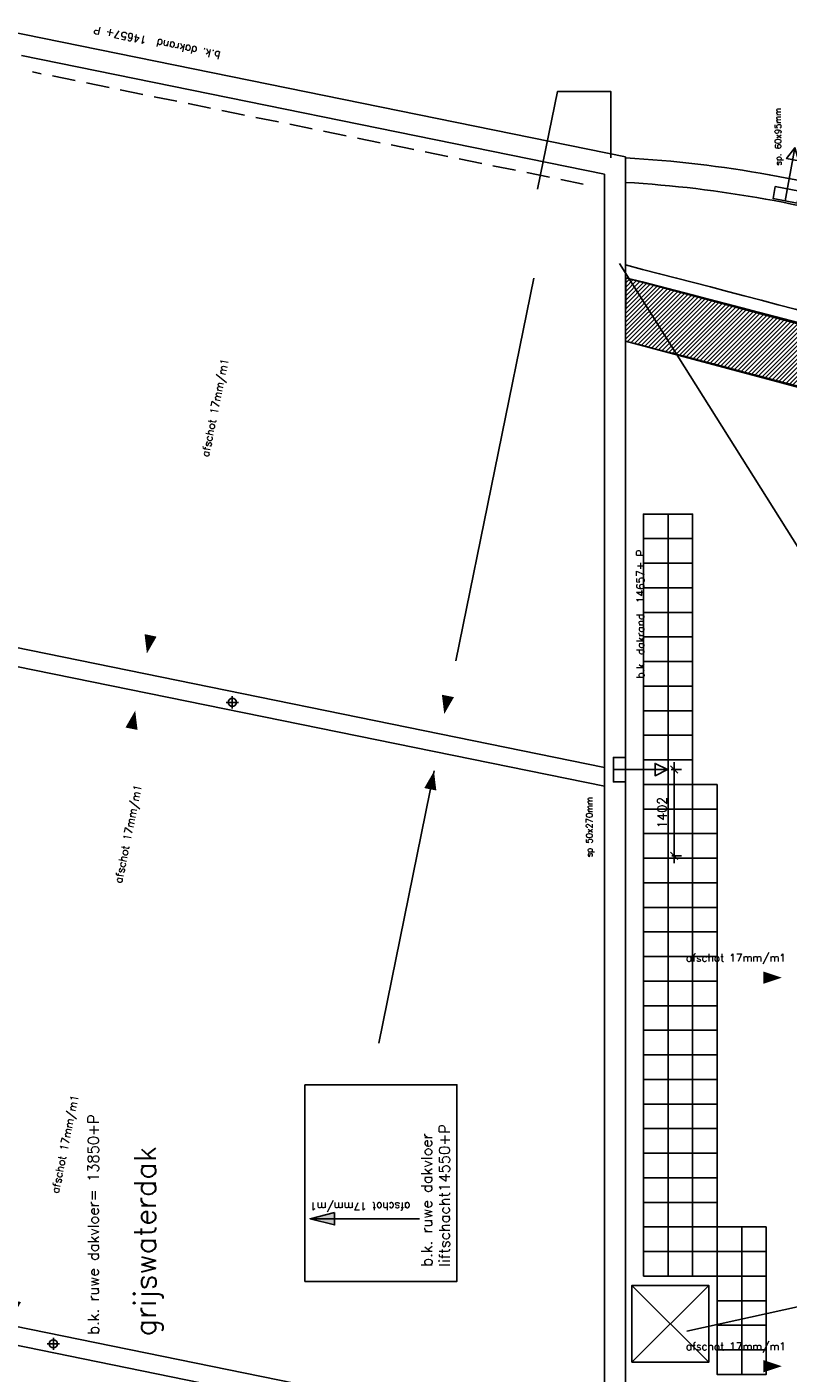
# Model space of a CAD drawing. Extents: x -101594 to 410648, y -2831 to 169921.
# Tile 23 of 31: x 31930 to 44314, y 74630 to 96533. Entities that reach past the tile are written whole.
import ezdxf
from ezdxf.enums import TextEntityAlignment as Align

# ---------------------------------------------------------------- set-up
doc = ezdxf.new("R2010")
doc.units = 0
doc.header["$LTSCALE"] = 50
doc.header["$MEASUREMENT"] = 0
doc.header["$PDSIZE"] = -1
doc.linetypes.add('HIDDEN2', pattern=[0.1875, 0.125, -0.0625])
doc.layers.get('0').update_dxf_attribs({"linetype": 'CONTINUOUS'})
doc.layers.get('DEFPOINTS').update_dxf_attribs({"linetype": 'CONTINUOUS'})
for name, color, linetype in [('_ARCHIEFKASTEN', 1, 'CONTINUOUS'), ('A--L02-A3-_LOGO', 3, 'CONTINUOUS'), ('A--L21A1_BUITENWAND', 1, 'CONTINUOUS'), ('A--L21A4_BUITENWAND', 4, 'CONTINUOUS'), ('A--L22A1_BINNENWAND', 1, 'CONTINUOUS'), ('A--L22A4_BINNENWAND', 4, 'CONTINUOUS'), ('A--L27--', 7, 'CONTINUOUS'), ('A--L27-A2-_DAKEN', 2, 'CONTINUOUS'), ('A--L27A1_DAKEN', 1, 'CONTINUOUS'), ('A--L28AC1_KONSTRUKTIES', 1, 'HIDDEN2'), ('A--L52--', 7, 'CONTINUOUS'), ('A--L52--_F123-', 7, 'CONTINUOUS'), ('A--M$1A-_F123-', 1, 'CONTINUOUS'), ('A--T$1A-25_TEKST', 2, 'CONTINUOUS'), ('A--T01A-25_TEKST', 2, 'CONTINUOUS'), ('A--T01A-35_TEKST', 3, 'CONTINUOUS'), ('A--T01A-70_TEKST', 5, 'CONTINUOUS')]:
    doc.layers.add(name, color=color, linetype=linetype)
doc.styles.add('ALFA-0_25', font='ROMANS')
doc.styles.add('B-01', font='SIMPLEX.SHX', dxfattribs={"width": 0.8, "height": 4.5})
doc.styles.add('HIEMSTRA', font='romans.shx')
doc.dimstyles.new('STANDARD$0', dxfattribs={"dimscale": 50, "dimtxt": 2.5, "dimasz": 2, "dimexe": 2, "dimexo": 0, "dimgap": 2, "dimtad": 1, "dimdec": 0, "dimzin": 0, "dimdsep": 46, "dimtxsty": 'ALFA-0_25', "dimblk1": 'OBLIQUE', "dimblk2": 'OBLIQUE', "dimsah": 1, "dimcen": -3, "dimdle": 2, "dimclrd": 1, "dimclre": 1, "dimclrt": 2, "dimadec": 0, "dimazin": 0, "dimtfac": 0.666667, "dimtofl": 0, "dimtmove": 2, "dimatfit": 3, "dimldrblk": 'OBLIQUE', "dimfxl": 1, "dimtvp": 0.833333, "dimtolj": 1, "dimtzin": 0, "dimarcsym": 0})

# ---------------------------------------------------------------- blocks, each defined once
blk = doc.blocks.new('_OBLIQUE')
at = {"color": 0, "linetype": 'ByBlock'}
blk.add_line((-0.5, -0.5), (0.5, 0.5), dxfattribs=at)
blk = doc.blocks.new('*D154')
at = {"color": 1, "linetype": 'ByBlock', "transparency": 16777216}
for p, q in [((42459, 84569), (42459, 82927)), ((42411, 84449), (42579, 84449)), ((42424, 83047), (42579, 83047))]:
    blk.add_line(p, q, dxfattribs=at)
at = {"layer": 'DEFPOINTS', "color": 0, "linetype": 'ByBlock', "transparency": 16777216}
for p in [(42411, 84449), (42424, 83047), (42459, 83047)]:
    blk.add_point(p, dxfattribs=at)
at = {"color": 1, "linetype": 'ByBlock', "transparency": 16777216, "xscale": 120, "yscale": 120, "zscale": 120}
for p, rotation in [((42459, 84449), 90), ((42459, 83047), 270)]:
    blk.add_blockref('_OBLIQUE', p, dxfattribs=dict(at, rotation=rotation))
at = {"color": 2, "linetype": 'ByBlock', "transparency": 16777216, "insert": (42264, 83748), "char_height": 150, "attachment_point": 5, "rotation": 90, "style": 'ALFA-0_25'}
blk.add_mtext('\\A1;1402', dxfattribs=at)
blk = doc.blocks.new('sp14')
at = {"layer": 'A--L27-A2-_DAKEN'}
blk.add_line((-6201, 24156), (-6043, 25021), dxfattribs=at)
for points in [[(-6043, 25021), (-6043, 25021), (-5980, 24807), (-6177, 24843)], [(-6362, 24388), (-5968, 24316), (-6004, 24120), (-6398, 24192)]]:
    blk.add_lwpolyline(points, close=True, dxfattribs=at)
at = {"layer": 'A--T$1A-25_TEKST', "style": 'B-01'}
blk.add_text('sp. 60x95mm', height=100, rotation=90.5204, dxfattribs=at).set_placement((-6263, 24732))
blk = doc.blocks.new('S050003-')
at = {"layer": 'A--L52--_F123-', "color": 1, "linetype": 'Continuous'}
for points in [[(0, 0), (2, 0)], [(1, 1), (1, -1)]]:
    blk.add_lwpolyline(points, dxfattribs=at)
blk.add_lwpolyline([(0.33, 0, 1), (1.67, 0, 1)], format="xyb", close=True, dxfattribs=at)

msp = doc.modelspace()

# ---------------------------------------------------------------- hatches: boundary and pattern name
at = {"layer": 'A--L02-A3-_LOGO'}
h = msp.add_hatch(dxfattribs=at)
h.set_pattern_fill('ALFALINE', color=1, scale=50, style=0)
h.set_pattern_definition([(45, (0, 0), (-35.35534, 35.35534), [])])
h.paths.add_polyline_path([(41672.7, 92453.2), (41671.1, 91421.9), (49280.1, 89388), (49280.1, 45782.5), (50280.1, 45782.5), (50280.1, 90149.3)])
at = {"layer": 'A--L27A1_DAKEN'}
msp.add_hatch(color=256, dxfattribs=at).paths.add_polyline_path([(36936.8, 77240.2), (36536.4, 77141.9), (36936.8, 77040.2)])

# ---------------------------------------------------------------- linework, layer by layer
at = {"layer": '_ARCHIEFKASTEN', "color": 0}
msp.add_lwpolyline([(46291.8, 93577, 0.0599384), (41671.1, 94403.1, 0.06546)], format="xyb", dxfattribs=at)
at = {"layer": '_ARCHIEFKASTEN', "color": 1}
msp.add_lwpolyline([(46173.9, 93194.7, 0.0594083), (41671.1, 94003.3, 0.06546)], format="xyb", dxfattribs=at)
at = {"layer": 'A--L02-A3-_LOGO'}
for p, q in [((41772.7, 74807), (43022.7, 76057)), ((43022.7, 74807), (41772.7, 76057))]:
    msp.add_line(p, q, dxfattribs=at)
msp.add_lwpolyline([(41772.7, 74807), (43022.7, 74807), (43022.7, 76057), (41772.7, 76057)], close=True, dxfattribs=at)
at = {"layer": 'A--L02-A3-_LOGO', "color": 1}
msp.add_lwpolyline([(44515.3, 76211.6), (44515.3, 75718.5), (42665.2, 75309.7)], dxfattribs=at)
at = {"layer": 'A--L21A1_BUITENWAND'}
msp.add_lwpolyline([(41432.3, 94403.1), (41432.3, 95481.4), (40560.4, 95481.4), (40560.4, 95481.4), (40236.6, 93892)], dxfattribs=at)
at = {"layer": 'A--L21A4_BUITENWAND', "color": 2, "linetype": 'Continuous', "ltscale": 5}
for centre, radius, start, end in [((-87763.9, -408355.6), 517465.2, 74.50489, 75.514632), ((-87763.9, -408355.6), 517265.2, 74.521737, 75.508721), ((-93618.4, -429953.1), 538642, 74.615581, 75.453381)]:
    msp.add_arc(centre, radius, start, end, dxfattribs=at)
at = {"layer": 'A--L22A1_BINNENWAND'}
for points in [[(41960.9, 88207), (41960.9, 88607), (42360.9, 88607), (42360.9, 88207)], [(42760.9, 88207), (42760.9, 88607), (42360.9, 88607), (42360.9, 88207)], [(41960.9, 88207), (41960.9, 87807), (42360.9, 87807), (42360.9, 88207)], [(42760.9, 88207), (42760.9, 87807), (42360.9, 87807), (42360.9, 88207)], [(41960.9, 87407), (41960.9, 87807), (42360.9, 87807), (42360.9, 87407)], [(42760.9, 87407), (42760.9, 87807), (42360.9, 87807), (42360.9, 87407)], [(41960.9, 87407), (41960.9, 87007), (42360.9, 87007), (42360.9, 87407)], [(42760.9, 87407), (42760.9, 87007), (42360.9, 87007), (42360.9, 87407)], [(41960.9, 86607), (41960.9, 87007), (42360.9, 87007), (42360.9, 86607)], [(42760.9, 86607), (42760.9, 87007), (42360.9, 87007), (42360.9, 86607)], [(41960.9, 86607), (41960.9, 86207), (42360.9, 86207), (42360.9, 86607)], [(42760.9, 86607), (42760.9, 86207), (42360.9, 86207), (42360.9, 86607)], [(41960.9, 85807), (41960.9, 86207), (42360.9, 86207), (42360.9, 85807)], [(42760.9, 85807), (42760.9, 86207), (42360.9, 86207), (42360.9, 85807)], [(41960.9, 85807), (41960.9, 85407), (42360.9, 85407), (42360.9, 85807)], [(42760.9, 85807), (42760.9, 85407), (42360.9, 85407), (42360.9, 85807)], [(41960.9, 85007), (41960.9, 85407), (42360.9, 85407), (42360.9, 85007)], [(42760.9, 85007), (42760.9, 85407), (42360.9, 85407), (42360.9, 85007)], [(41960.9, 85007), (41960.9, 84607), (42360.9, 84607), (42360.9, 85007)], [(42760.9, 85007), (42760.9, 84607), (42360.9, 84607), (42360.9, 85007)], [(41960.9, 84207), (41960.9, 84607), (42360.9, 84607), (42360.9, 84207)], [(42760.9, 84207), (42760.9, 84607), (42360.9, 84607), (42360.9, 84207)], [(41960.9, 84207), (41960.9, 83807), (42360.9, 83807), (42360.9, 84207)], [(42760.9, 84207), (42760.9, 83807), (42360.9, 83807), (42360.9, 84207)], [(43160.9, 84207), (43160.9, 83807), (42760.9, 83807), (42760.9, 84207)], [(41960.9, 83407), (41960.9, 83807), (42360.9, 83807), (42360.9, 83407)], [(42760.9, 83407), (42760.9, 83807), (42360.9, 83807), (42360.9, 83407)], [(43160.9, 83407), (43160.9, 83807), (42760.9, 83807), (42760.9, 83407)], [(41960.9, 83407), (41960.9, 83007), (42360.9, 83007), (42360.9, 83407)], [(42760.9, 83407), (42760.9, 83007), (42360.9, 83007), (42360.9, 83407)], [(43160.9, 83407), (43160.9, 83007), (42760.9, 83007), (42760.9, 83407)], [(41960.9, 82607), (41960.9, 83007), (42360.9, 83007), (42360.9, 82607)], [(42760.9, 82607), (42760.9, 83007), (42360.9, 83007), (42360.9, 82607)], [(43160.9, 82607), (43160.9, 83007), (42760.9, 83007), (42760.9, 82607)], [(41960.9, 82607), (41960.9, 82207), (42360.9, 82207), (42360.9, 82607)], [(42760.9, 82607), (42760.9, 82207), (42360.9, 82207), (42360.9, 82607)], [(43160.9, 82607), (43160.9, 82207), (42760.9, 82207), (42760.9, 82607)], [(41960.9, 81807), (41960.9, 82207), (42360.9, 82207), (42360.9, 81807)], [(42760.9, 81807), (42760.9, 82207), (42360.9, 82207), (42360.9, 81807)], [(43160.9, 81807), (43160.9, 82207), (42760.9, 82207), (42760.9, 81807)], [(41960.9, 81807), (41960.9, 81407), (42360.9, 81407), (42360.9, 81807)], [(42760.9, 81807), (42760.9, 81407), (42360.9, 81407), (42360.9, 81807)], [(43160.9, 81807), (43160.9, 81407), (42760.9, 81407), (42760.9, 81807)], [(41960.9, 81007), (41960.9, 81407), (42360.9, 81407), (42360.9, 81007)], [(42760.9, 81007), (42760.9, 81407), (42360.9, 81407), (42360.9, 81007)], [(43160.9, 81007), (43160.9, 81407), (42760.9, 81407), (42760.9, 81007)], [(41960.9, 81007), (41960.9, 80607), (42360.9, 80607), (42360.9, 81007)], [(42760.9, 81007), (42760.9, 80607), (42360.9, 80607), (42360.9, 81007)], [(43160.9, 81007), (43160.9, 80607), (42760.9, 80607), (42760.9, 81007)], [(41960.9, 80207), (41960.9, 80607), (42360.9, 80607), (42360.9, 80207)], [(42760.9, 80207), (42760.9, 80607), (42360.9, 80607), (42360.9, 80207)], [(43160.9, 80207), (43160.9, 80607), (42760.9, 80607), (42760.9, 80207)], [(41960.9, 80207), (41960.9, 79807), (42360.9, 79807), (42360.9, 80207)], [(42760.9, 80207), (42760.9, 79807), (42360.9, 79807), (42360.9, 80207)], [(43160.9, 80207), (43160.9, 79807), (42760.9, 79807), (42760.9, 80207)], [(41960.9, 79407), (41960.9, 79807), (42360.9, 79807), (42360.9, 79407)], [(42760.9, 79407), (42760.9, 79807), (42360.9, 79807), (42360.9, 79407)], [(43160.9, 79407), (43160.9, 79807), (42760.9, 79807), (42760.9, 79407)], [(41960.9, 79407), (41960.9, 79007), (42360.9, 79007), (42360.9, 79407)], [(42760.9, 79407), (42760.9, 79007), (42360.9, 79007), (42360.9, 79407)], [(43160.9, 79407), (43160.9, 79007), (42760.9, 79007), (42760.9, 79407)], [(41960.9, 78607), (41960.9, 79007), (42360.9, 79007), (42360.9, 78607)], [(42760.9, 78607), (42760.9, 79007), (42360.9, 79007), (42360.9, 78607)], [(43160.9, 78607), (43160.9, 79007), (42760.9, 79007), (42760.9, 78607)], [(41960.9, 78607), (41960.9, 78207), (42360.9, 78207), (42360.9, 78607)], [(42760.9, 78607), (42760.9, 78207), (42360.9, 78207), (42360.9, 78607)], [(43160.9, 78607), (43160.9, 78207), (42760.9, 78207), (42760.9, 78607)], [(41960.9, 77807), (41960.9, 78207), (42360.9, 78207), (42360.9, 77807)], [(42760.9, 77807), (42760.9, 78207), (42360.9, 78207), (42360.9, 77807)], [(43160.9, 77807), (43160.9, 78207), (42760.9, 78207), (42760.9, 77807)], [(41960.9, 77807), (41960.9, 77407), (42360.9, 77407), (42360.9, 77807)], [(42760.9, 77807), (42760.9, 77407), (42360.9, 77407), (42360.9, 77807)], [(43160.9, 77807), (43160.9, 77407), (42760.9, 77407), (42760.9, 77807)], [(41960.9, 77007), (41960.9, 77407), (42360.9, 77407), (42360.9, 77007)], [(42760.9, 77007), (42760.9, 77407), (42360.9, 77407), (42360.9, 77007)], [(43160.9, 77007), (43160.9, 77407), (42760.9, 77407), (42760.9, 77007)], [(41960.9, 77007), (41960.9, 76607), (42360.9, 76607), (42360.9, 77007)], [(42760.9, 77007), (42760.9, 76607), (42360.9, 76607), (42360.9, 77007)], [(43160.9, 77007), (43160.9, 76607), (42760.9, 76607), (42760.9, 77007)], [(43558.6, 77007), (43558.6, 76607), (43158.6, 76607), (43158.6, 77007)], [(43958.6, 77007), (43958.6, 76607), (43558.6, 76607), (43558.6, 77007)], [(41960.9, 76207), (41960.9, 76607), (42360.9, 76607), (42360.9, 76207)], [(42760.9, 76207), (42760.9, 76607), (42360.9, 76607), (42360.9, 76207)], [(43160.9, 76207), (43160.9, 76607), (42760.9, 76607), (42760.9, 76207)], [(43558.6, 76607), (43558.6, 76207), (43158.6, 76207), (43158.6, 76607)], [(43958.6, 76607), (43958.6, 76207), (43558.6, 76207), (43558.6, 76607)], [(43558.6, 76207), (43558.6, 75807), (43158.6, 75807), (43158.6, 76207)], [(43958.6, 76207), (43958.6, 75807), (43558.6, 75807), (43558.6, 76207)], [(43558.6, 75807), (43558.6, 75407), (43158.6, 75407), (43158.6, 75807)], [(43958.6, 75807), (43958.6, 75407), (43558.6, 75407), (43558.6, 75807)], [(43158.6, 75007), (43158.6, 75407), (43558.6, 75407), (43558.6, 75007)], [(43558.6, 75007), (43558.6, 75407), (43958.6, 75407), (43958.6, 75007)], [(43158.6, 75007), (43158.6, 74607), (43558.6, 74607), (43558.6, 75007)], [(43558.6, 75007), (43558.6, 74607), (43958.6, 74607), (43958.6, 75007)]]:
    msp.add_lwpolyline(points, close=True, dxfattribs=at)
at = {"layer": 'A--L22A4_BINNENWAND'}
for p, q in [((41671.1, 94418), (31570.8, 96475.5)), ((41326.1, 94136.2), (31840, 96068.5)), ((41671.1, 94418), (41671.1, 73358.8)), ((41326.1, 94136.2), (41326.1, 73703.8))]:
    msp.add_line(p, q, dxfattribs=at)
msp.add_lwpolyline([(36452, 79321.8), (38927, 79321.8), (38927, 76121.4), (36452, 76121.4)], close=True, dxfattribs=at)
at = {"layer": 'A--L27-A2-_DAKEN'}
msp.add_line((41471.1, 84448.7), (42351.1, 84448.7), dxfattribs=at)
for points in [[(41671.1, 84248.7), (41671.1, 84648.7), (41471.1, 84648.7), (41471.1, 84248.7)], [(42351.1, 84448.7), (42351.1, 84448.7), (42151.1, 84548.7), (42151.1, 84348.7)]]:
    msp.add_lwpolyline(points, close=True, dxfattribs=at)
at = {"layer": 'A--L27A1_DAKEN'}
for p, q in [((41571.7, 92686.6), (45467.8, 86484.1)), ((38910.3, 86217.8), (40179.3, 92444.8)), ((29952.5, 86802.9), (41326.1, 84485.1)), ((29890.3, 86508.9), (41326.1, 84179)), ((37655, 79996.8), (38553.5, 84429.8)), ((36536.4, 77141.9), (38319.4, 77141.9)), ((27792.2, 76197.5), (40027.6, 73703.8)), ((27732.3, 75903.6), (38524.6, 73703.8))]:
    msp.add_line(p, q, dxfattribs=at)
for points in [[(35550.6, 94532.8, 0, 0, 0), (33882.1, 86339.1, 0, 200, 0), (33941.9, 86633, 0, 0, 0)], [(40388.2, 93547.3, 0, 0, 0), (38719.7, 85353.6, 0, 200, 0), (38779.6, 85647.5, 0, 0, 0)], [(32704.1, 80557.9, 0, 0, 0), (33691.8, 85408.3, 0, 200, 0), (33631.9, 85114.3, 0, 0, 0)], [(37565.1, 79572.5, 0, 0, 0), (38552.8, 84423, 0, 200, 0), (38493, 84129, 0, 0, 0)], [(42989.6, 81063, 0, 0, 0), (44212.2, 81063, 0, 200, 0), (43912.2, 81063, 0, 0, 0)], [(32664.2, 80361.9, 0, 0, 0), (31676.5, 75511.4, 0, 200, 0), (31736.3, 75805.4, 0, 0, 0)], [(42874.5, 74740.8, 0, 0, 0), (44212.2, 74740.8, 0, 200, 0), (43912.2, 74740.8, 0, 0, 0)]]:
    msp.add_lwpolyline(points, format="xyseb", dxfattribs=at)
for points in [[(41672.7, 92453.2), (41671.1, 91421.9), (49280.1, 89388), (49280.1, 45782.5), (50280.1, 45782.5), (50280.1, 90149.3)], [(36936.8, 77240.2), (36536.4, 77141.9), (36536.4, 77141.9), (36936.8, 77040.2)]]:
    msp.add_lwpolyline(points, close=True, dxfattribs=at)
at = {"layer": 'A--L28AC1_KONSTRUKTIES', "ltscale": 60}
msp.add_line((40982.1, 93976.4), (32020.4, 95801.9), dxfattribs=at)

# ---------------------------------------------------------------- block references
at = {"layer": 'A--L27--'}
msp.add_blockref('sp14', (50467, 69547.1), dxfattribs=at)
at = {"layer": 'A--L52--', "xscale": 100, "yscale": 100, "zscale": 100}
for p in [(35171.7, 85543), (32260.2, 75105.7)]:
    msp.add_blockref('S050003-', p, dxfattribs=at)

# ---------------------------------------------------------------- texts
at = {"layer": 'A--T01A-25_TEKST', "style": 'HIEMSTRA'}
for s, rotation, p in [('b.k. dakrand  14657+ P', 168.4863, (33032, 96548.4)), ('afschot 17mm/m1', 78.4863, (35212.1, 91125.1)), ('b.k. dakrand  14657+ P', 90, (41973.3, 88031.4)), ('afschot 17mm/m1', 78.4863, (33798.9, 84188.9)), ('afschot 17mm/m1', 78.4863, (32771.3, 79142.4)), ('afschot 17mm/m1', 180, (36540.4, 77403.6))]:
    msp.add_text(s, height=125, rotation=rotation, dxfattribs=at).set_placement(p, align=Align.RIGHT)
msp.add_text('sp 50x270mm', height=100, rotation=89.89504, dxfattribs=at).set_placement((41128.5, 83023.5))
for p in [(42649.9, 81324), (42649.9, 75001.8)]:
    msp.add_text('afschot 17mm/m1', height=125, dxfattribs=at).set_placement(p)
at = {"layer": 'A--T01A-35_TEKST', "style": 'HIEMSTRA'}
for s, p in [('b.k. ruwe dakvloer= 13850+P', (33098.3, 75256.4)), ('b.k. ruwe dakvloer', (38521.5, 76363.7)), ('liftschacht14550+P', (38810.1, 76363.7))]:
    msp.add_text(s, height=175, rotation=90, dxfattribs=at).set_placement(p)
at = {"layer": 'A--T01A-70_TEKST', "style": 'HIEMSTRA'}
msp.add_text('grijswaterdak', height=350, rotation=90, dxfattribs=at).set_placement((34025.3, 75229.1))

# ---------------------------------------------------------------- dimensions: what is measured, and where the dimension line sits
at = {"layer": 'A--M$1A-_F123-'}
dim = msp.add_linear_dim(base=(42458.6, 83046.8), p1=(42411.3, 84448.7), p2=(42423.6, 83046.8), angle=90, dimstyle='STANDARD$0', override={"dimscale": 60}, dxfattribs=at)
dim.commit()
dim.dimension.update_dxf_attribs({"geometry": '*D154', "text_midpoint": (42263.6, 83747.8)})

doc.saveas('drawing.dxf')
